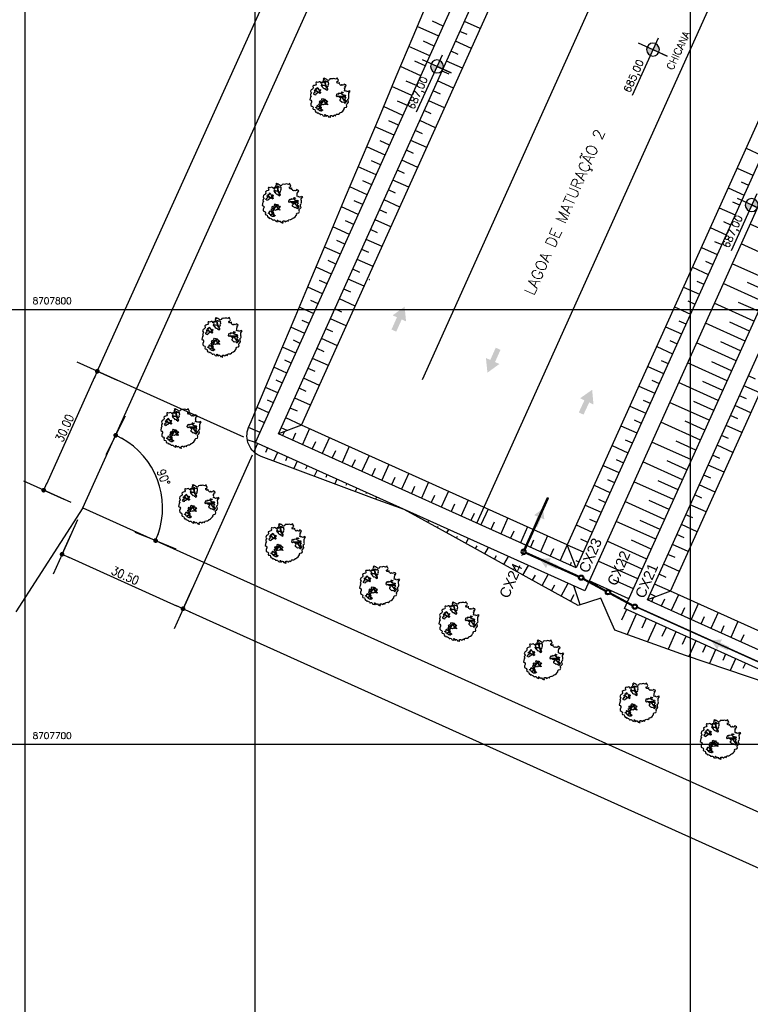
# Model space of a CAD drawing. Header units: millimetres. Extents: x 196436 to 199900, y 8705373 to 8708636.
# Tile 220 of 241: x 199146 to 199314, y 8707640 to 8707867. Entities that reach past the tile are written whole.
import ezdxf
from ezdxf.enums import TextEntityAlignment as Align

# ---------------------------------------------------------------- set-up
doc = ezdxf.new("R2010")
doc.units = ezdxf.units.MM
doc.header["$LTSCALE"] = 5
doc.linetypes.add('DASHDOT', pattern=[1, 0.5, -0.25, 0, -0.25])
for name, color, linetype in [('$CURVAS2', 40, 'Continuous'), ('-CHICANA', 4, 'Continuous'), ('AR-ALV-CORTE', 4, 'Continuous'), ('AR-EIXOS', 9, 'DASHDOT'), ('AR-TUBULAÇÃO', 2, 'Continuous'), ('ARVORE', 102, 'Continuous'), ('Berma', 4, 'Continuous'), ('CAIXA', 7, 'Continuous'), ('CERCA', 3, 'CERCA_LINE'), ('DIM', 7, 'Continuous'), ('LAGOA', 3, 'Continuous'), ('LAGOAS', 6, 'Continuous'), ('LCHAMADA', 3, 'Continuous'), ('MALHA', 9, 'Continuous'), ('MF', 2, 'Continuous'), ('REDE', 22, 'Continuous'), ('TER-BERMA', 4, 'Continuous'), ('TER-COTAS', 7, 'Continuous'), ('TER-OFFSET', 3, 'Continuous'), ('TER-OFFSET-LINHA', 7, 'Continuous'), ('TEXTO', 2, 'Continuous'), ('TXT_COORD', 3, 'Continuous'), ('Vp', 2, 'Continuous')]:
    doc.layers.add(name, color=color, linetype=linetype)
doc.layers.add('TEXTO3', color=4, linetype='Continuous', lineweight=18)
doc.styles.add('GEOSIS', font='ROMANS.SHX')
doc.styles.add('NARROW', font='ARIALN.TTF')
doc.styles.add('ROMANS', font='romans.shx', dxfattribs={"width": 0.85})
doc.linetypes.add('CERCA_LINE', pattern='A,0.5,-0.2,["X",Standard,S=0.1,R=0,X=-0.1,Y=-0.05],-0.25', length=0.95)
doc.dimstyles.new('COTA-500-EXTERNA', dxfattribs={"dimtxt": 2, "dimasz": 1.5, "dimexe": 0, "dimexo": 3, "dimgap": 0.5, "dimtad": 1, "dimzin": 4, "dimdsep": 46, "dimtxsty": 'ROMANS', "dimblk1": 'DOT1', "dimblk2": 'DOT1', "dimsah": 1, "dimcen": 0.2, "dimclrd": 256, "dimclre": 256, "dimclrt": 2, "dimadec": 0, "dimazin": 0, "dimtfac": 1, "dimtix": 1, "dimtmove": 2, "dimatfit": 3, "dimldrblk": 'DOT1', "dimfxl": 0, "dimtvp": 0.025, "dimtolj": 1, "dimtzin": 4, "dimlwd": -1, "dimlwe": -1, "dimarcsym": 0})

# ---------------------------------------------------------------- blocks, each defined once
blk = doc.blocks.new('A$C55C26645')
h = blk.add_hatch(color=51)
h.paths.add_polyline_path([(68.5, 12.7), (68.5, 21.5), (59.7, 21.5, 0.414214)])
h.paths.add_polyline_path([(68.5, 30.3), (68.5, 21.5), (77.3, 21.5, 0.414214)])
at = {"color": 7, "linetype": 'Continuous'}
blk.add_line((85.4, 21.5), (0, 21.5), dxfattribs=at)
blk.add_lwpolyline([(68.5, 21.5), (68.5, 42.9), (68.5, 0)], dxfattribs=at)
blk.add_circle((68.5, 21.5), 8.8, dxfattribs=at)
at = {"color": 3, "style": 'ROMANS'}
blk.add_attdef('226,00', (1.6, 25.8), '', height=10, dxfattribs=at)
blk = doc.blocks.new('A$C63F513B7')
at = {"layer": 'AR-ALV-CORTE', "color": 7}
for radius in [0.6, 0.4]:
    blk.add_circle((-1.6, -0.6), radius, dxfattribs=at)
at = {"layer": 'AR-EIXOS', "color": 9, "linetype": 'DASHDOT', "lineweight": 20, "ltscale": 0.005}
blk.add_lwpolyline([(-2.63, -0.6), (12, -0.6)], dxfattribs=at)
at = {"layer": 'AR-TUBULAÇÃO', "color": 7}
blk.add_line((12, -0.73), (12, -0.48), dxfattribs=at)
for points in [[(-1.22, -0.48), (12, -0.48)], [(-1.22, -0.73), (12, -0.73)]]:
    blk.add_lwpolyline(points, dxfattribs=at)
at = {"layer": 'Berma', "color": 9}
blk.add_lwpolyline([(0, 0), (0, -1.2)], dxfattribs=at)
blk = doc.blocks.new('A$C0C100BE6')
blk.add_hatch(color=7).paths.add_polyline_path([(0.772, 0.604), (0.956, 0.808), (1.217, 0), (0.387, 0.178), (0.571, 0.381), (0, 0.898), (0.201, 1.12)])
blk = doc.blocks.new('DOT1')
for q in [(0, 3.36), (0, -3.36)]:
    blk.add_line((0, 0), q)
at = {"linetype": 'ByBlock'}
blk.add_line((0, 0), (-1.2, 0), dxfattribs=at)
at = {"color": 0, "linetype": 'ByBlock', "const_width": 0.36}
blk.add_lwpolyline([(-0.18, 0, 1), (0.18, 0, 1)], format="xyb", close=True, dxfattribs=at)
blk = doc.blocks.new('*D139')
at = {"layer": 'Defpoints', "color": 0}
for p in [(199291.74, 8707972.7), (199163.75, 8707785.77), (199200.13, 8707769.38)]:
    blk.add_point(p, dxfattribs=at)
at = {"layer": 'DIM'}
for p, q in [((199254.74, 8707987.72), (199164.37, 8707787.14)), ((199289, 8707973.93), (199255.36, 8707989.09)), ((199197.4, 8707770.61), (199163.75, 8707785.77))]:
    blk.add_line(p, q, dxfattribs=at)
at = {"layer": 'DIM', "xscale": 1.5, "yscale": 1.5, "zscale": 1.5}
for p, rotation in [((199255.36, 8707989.09), 65.74589537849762), ((199163.75, 8707785.77), 245.7458953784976)]:
    blk.add_blockref('DOT1', p, dxfattribs=dict(at, rotation=rotation))
at = {"layer": 'DIM', "color": 2, "insert": (199208.19, 8707888.05), "char_height": 2, "attachment_point": 5, "rotation": 65.7459, "style": 'ROMANS'}
blk.add_mtext('\\A1;223.00', dxfattribs=at)
blk = doc.blocks.new('*D140')
at = {"layer": 'Defpoints', "color": 0}
for p in [(199200.13, 8707769.38), (199151.43, 8707758.42), (199160.46, 8707754.35, -1)]:
    blk.add_point(p, dxfattribs=at)
at = {"layer": 'DIM'}
for p, q in [((199197.4, 8707770.61), (199163.75, 8707785.77)), ((199163.14, 8707784.41), (199152.04, 8707759.79)), ((199157.72, 8707755.58), (199151.43, 8707758.42))]:
    blk.add_line(p, q, dxfattribs=at)
at = {"layer": 'DIM', "xscale": 1.5, "yscale": 1.5, "zscale": 1.5}
for p, rotation in [((199163.75, 8707785.77), 65.74589537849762), ((199151.43, 8707758.42), 245.7458953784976)]:
    blk.add_blockref('DOT1', p, dxfattribs=dict(at, rotation=rotation))
at = {"layer": 'DIM', "color": 2, "insert": (199156.22, 8707772.71), "char_height": 2, "attachment_point": 5, "rotation": 65.7459, "style": 'ROMANS'}
blk.add_mtext('\\A1;30.00', dxfattribs=at)
blk = doc.blocks.new('*D141')
at = {"layer": 'Defpoints', "color": 0}
for p in [(199200.59, 8707769.18, -1), (199160.46, 8707754.35, -1), (199183.46, 8707731.15)]:
    blk.add_point(p, dxfattribs=at)
at = {"layer": 'DIM'}
for p, q in [((199199.36, 8707766.44), (199183.46, 8707731.15)), ((199159.23, 8707751.62), (199155.65, 8707743.68)), ((199157.02, 8707743.07), (199182.09, 8707731.77))]:
    blk.add_line(p, q, dxfattribs=at)
at = {"layer": 'DIM', "xscale": 1.5, "yscale": 1.5, "zscale": 1.5}
for p, rotation in [((199155.65, 8707743.68), 155.7458953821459), ((199183.46, 8707731.15), 335.7458953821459)]:
    blk.add_blockref('DOT1', p, dxfattribs=dict(at, rotation=rotation))
at = {"layer": 'DIM', "color": 2, "insert": (199170.17, 8707738.79), "char_height": 2, "attachment_point": 5, "rotation": 335.7459, "style": 'ROMANS'}
blk.add_mtext('\\A1;30.50', dxfattribs=at)
blk = doc.blocks.new('*D142')
at = {"layer": 'Defpoints', "color": 0}
for p in [(199200.59, 8707769.18, -1), (199537.81, 8707617.64, -1), (199520.53, 8707579.29)]:
    blk.add_point(p, dxfattribs=at)
at = {"layer": 'DIM'}
for p, q in [((199199.36, 8707766.44), (199183.46, 8707731.15)), ((199184.83, 8707730.54), (199519.16, 8707579.9)), ((199536.58, 8707614.91), (199520.53, 8707579.29))]:
    blk.add_line(p, q, dxfattribs=at)
at = {"layer": 'DIM', "xscale": 1.5, "yscale": 1.5, "zscale": 1.5}
for p, rotation in [((199183.46, 8707731.15), 155.7458953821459), ((199520.53, 8707579.29), 335.7458953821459)]:
    blk.add_blockref('DOT1', p, dxfattribs=dict(at, rotation=rotation))
at = {"layer": 'DIM', "color": 2, "insert": (199352.61, 8707656.59), "char_height": 2, "attachment_point": 5, "rotation": 335.7459, "style": 'ROMANS'}
blk.add_mtext('\\A1;369.70', dxfattribs=at)
blk = doc.blocks.new('*D144')
at = {"layer": 'Defpoints', "color": 0}
for p in [(199629.98, 8707853.2, -1), (199160.46, 8707754.35, -1), (199553.97, 8707587.89), (199556.52, 8707575.91, -1), (199556.52, 8707575.91, -1)]:
    blk.add_point(p, dxfattribs=at)
at = {"layer": 'DIM'}
blk.add_arc((199556.52, 8707575.91), 12.25, 82.1817, 148.7264, dxfattribs=at)
at = {"layer": 'DIM', "xscale": 1.5, "yscale": 1.5, "zscale": 1.5}
for p, rotation in [((199559.66, 8707587.75), 348.6719272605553), ((199545.35, 8707580.94), 242.2361372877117)]:
    blk.add_blockref('DOT1', p, dxfattribs=dict(at, rotation=rotation))
at = {"layer": 'DIM', "color": 2, "insert": (199550.61, 8707588.32), "char_height": 2, "attachment_point": 5, "rotation": 25.454, "style": 'ROMANS'}
blk.add_mtext('\\A1;81°', dxfattribs=at)
blk = doc.blocks.new('*D145')
at = {"layer": 'Defpoints', "color": 0}
for p in [(199276.71, 8708012.37, -1), (199629.98, 8707853.2, -1), (199629.98, 8707853.2, -1), (199611.21, 8707850.27), (199556.52, 8707575.91, -1)]:
    blk.add_point(p, dxfattribs=at)
at = {"layer": 'DIM'}
blk.add_arc((199629.98, 8707853.2), 19, 160.2694, 250.6387, dxfattribs=at)
at = {"layer": 'DIM', "xscale": 1.5, "yscale": 1.5, "zscale": 1.5}
for p, rotation in [((199612.65, 8707861.01), 68.00762625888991), ((199625.12, 8707834.83), 342.9004382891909)]:
    blk.add_blockref('DOT1', p, dxfattribs=dict(at, rotation=rotation))
at = {"layer": 'DIM', "color": 2, "insert": (199614.18, 8707845.68), "char_height": 2, "attachment_point": 5, "rotation": 295.454, "style": 'ROMANS'}
blk.add_mtext('\\A1;99°', dxfattribs=at)
blk = doc.blocks.new('*D149')
at = {"layer": 'Defpoints', "color": 0}
for p in [(199276.71, 8708012.37, -1), (199276.71, 8708012.37, -1), (199278.88, 8707990.79), (199629.98, 8707853.2, -1), (199160.46, 8707754.35, -1)]:
    blk.add_point(p, dxfattribs=at)
at = {"layer": 'DIM'}
blk.add_arc((199276.71, 8708012.37), 21.69, 249.7088, 331.783, dxfattribs=at)
at = {"layer": 'DIM', "xscale": 1.5, "yscale": 1.5, "zscale": 1.5}
for p, rotation in [((199296.49, 8708003.46), 63.76443569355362), ((199267.8, 8707992.6), 157.7273550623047)]:
    blk.add_blockref('DOT1', p, dxfattribs=dict(at, rotation=rotation))
at = {"layer": 'DIM', "color": 2, "insert": (199283.86, 8707993.49), "char_height": 2, "attachment_point": 5, "rotation": 20.7459, "style": 'ROMANS'}
blk.add_mtext('\\A1;90°', dxfattribs=at)
blk = doc.blocks.new('*D150')
at = {"layer": 'Defpoints', "color": 0}
for p in [(199276.71, 8708012.37, -1), (199175.31, 8707765.04), (199160.46, 8707754.35, -1), (199160.46, 8707754.35, -1), (199556.52, 8707575.91, -1)]:
    blk.add_point(p, dxfattribs=at)
at = {"layer": 'DIM'}
blk.add_arc((199160.46, 8707754.35), 18.3, 340.4437, 61.0481, dxfattribs=at)
at = {"layer": 'DIM', "xscale": 1.5, "yscale": 1.5, "zscale": 1.5}
for p, rotation in [((199167.98, 8707771.04), 153.3969975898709), ((199177.14, 8707746.83), 248.0947931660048)]:
    blk.add_blockref('DOT1', p, dxfattribs=dict(at, rotation=rotation))
at = {"layer": 'DIM', "color": 2, "insert": (199178.97, 8707761.37), "char_height": 2, "attachment_point": 5, "rotation": 290.7459, "style": 'ROMANS'}
blk.add_mtext('\\A1;90°', dxfattribs=at)
blk = doc.blocks.new('ARVORE6')
for points in [[(-1.78, 2.18), (-1.87, 2.12), (-1.86, 2.06), (-1.96, 2), (-2.05, 1.97), (-2.08, 1.89), (-2.06, 1.79), (-2.1, 1.68), (-2.19, 1.63), (-2.27, 1.6), (-2.33, 1.57), (-2.45, 1.36), (-2.33, 1.3), (-2.23, 1.35), (-2.22, 1.26), (-2.33, 1.2), (-2.41, 1.18), (-2.5, 1.15), (-2.45, 1.07), (-2.41, 1.02), (-2.44, 0.93), (-2.62, 0.85), (-2.67, 0.79), (-2.68, 0.7), (-2.63, 0.68), (-2.63, 0.68), (-2.72, 0.62), (-2.77, 0.64), (-2.8, 0.64), (-2.76, 0.56), (-2.6, 0.57), (-2.52, 0.53), (-2.52, 0.45), (-2.55, 0.3), (-2.67, 0.25), (-2.67, 0.14), (-2.62, 0.04), (-2.54, -0.02), (-2.64, -0.1), (-2.71, -0.18), (-2.55, -0.26), (-2.51, -0.35), (-2.52, -0.52), (-2.56, -0.64), (-2.47, -0.83), (-2.4, -0.89), (-2.4, -0.98), (-2.37, -1.12), (-2.27, -1.33), (-2.13, -1.49), (-2.01, -1.61), (-1.91, -1.6), (-1.82, -1.73), (-1.82, -1.97), (-1.67, -2.08), (-1.49, -2.07), (-1.39, -2.11), (-1.32, -2.23), (-1.16, -2.42), (-0.93, -2.41), (-0.86, -2.4), (-0.72, -2.42), (-0.63, -2.56), (-0.57, -2.61), (-0.47, -2.6), (-0.42, -2.64), (-0.31, -2.66), (-0.21, -2.67), (-0.05, -2.69), (0.08, -2.72), (0.33, -2.98), (0.41, -2.85), (0.29, -2.74), (0.37, -2.7), (0.37, -2.57), (0.35, -2.45), (0.49, -2.41), (0.48, -2.27), (0.55, -2.2), (0.71, -2.27), (0.86, -2.29), (0.93, -2.24), (1.05, -2.42), (1.2, -2.34), (1.2, -2.58), (1.34, -2.57), (1.43, -2.44), (1.51, -2.34), (1.36, -2.24), (1.43, -2.14), (1.39, -2.09), (1.47, -2.01), (1.5, -1.96), (1.43, -1.84), (1.5, -1.8), (1.6, -1.74), (1.69, -1.67), (1.78, -1.64), (1.8, -1.74), (1.86, -1.66), (1.81, -1.55), (1.82, -1.42), (1.99, -1.37), (2.13, -1.42), (2.06, -1.53), (2.22, -1.64), (2.33, -1.61), (2.46, -1.55), (2.59, -1.56), (2.55, -1.46), (2.48, -1.32), (2.56, -1.2), (2.63, -1.06), (2.62, -0.92), (2.62, -0.78), (2.67, -0.66), (2.68, -0.46), (2.57, -0.39), (2.51, -0.26), (2.59, -0.13), (2.7, -0.02), (2.83, 0.11), (2.96, 0.28), (2.92, 0.43), (2.91, 0.44), (2.81, 0.32), (2.7, 0.39), (2.73, 0.48), (2.68, 0.53), (2.6, 0.48), (2.4, 0.45), (2.42, 0.58), (2.5, 0.64), (2.48, 0.76), (2.34, 0.89), (2.54, 0.99), (2.59, 1.1), (2.57, 1.23), (2.55, 1.36), (2.62, 1.47), (2.63, 1.57), (2.5, 1.63), (2.35, 1.59), (2.24, 1.71), (2.23, 1.89), (2.21, 1.98), (2.15, 2.13), (1.92, 2.14), (1.79, 2.22), (1.77, 2.29), (1.73, 2.39), (1.69, 2.5), (1.51, 2.62), (1.35, 2.59), (1.28, 2.53), (1.19, 2.58), (1.11, 2.69), (0.99, 2.74), (0.84, 2.66), (0.73, 2.81), (0.32, 2.98), (0.23, 2.85), (0.07, 2.78), (-0.06, 2.82), (-0.27, 2.96), (-0.48, 3), (-0.62, 2.87), (-0.7, 2.78), (-0.82, 2.74), (-0.98, 2.81), (-1.11, 2.78), (-1.2, 2.57), (-1.42, 2.56), (-1.58, 2.52), (-1.57, 2.41), (-1.77, 2.34), (-1.73, 2.23), (-1.75, 2.2)], [(-0.88, 2.44), (-0.95, 2.35), (-0.87, 2.29), (-0.92, 2.24), (-0.88, 2.15), (-0.78, 2.14), (-0.74, 2.15), (-0.67, 2.08), (-0.7, 2.02), (-0.8, 1.98), (-0.92, 1.89), (-0.95, 1.77), (-0.81, 1.75), (-0.7, 1.77), (-0.59, 1.82), (-0.46, 1.77), (-0.51, 1.71), (-0.49, 1.63), (-0.34, 1.66), (-0.27, 1.68), (-0.09, 1.52), (-0.27, 1.42), (-0.32, 1.37), (-0.18, 1.25), (0, 1.26), (0.14, 1.15), (0.04, 1.02), (-0.03, 0.86), (-0.02, 0.8), (-0.17, 0.76), (-0.27, 0.72), (-0.29, 0.58), (-0.48, 0.53), (-0.51, 0.64), (-0.48, 0.74), (-0.6, 0.74), (-0.74, 0.68), (-0.83, 0.62), (-0.91, 0.65), (-0.75, 0.84), (-0.75, 0.9), (-0.78, 0.97), (-0.71, 1.09), (-0.8, 1.19), (-0.68, 1.38), (-0.8, 1.61), (-0.8, 1.69), (-0.88, 1.7), (-0.97, 1.64), (-1.06, 1.59), (-1.12, 1.63), (-1.14, 1.67), (-1.32, 1.64), (-1.38, 1.57), (-1.51, 1.46), (-1.51, 1.46), (-1.56, 1.55), (-1.56, 1.63), (-1.61, 1.7), (-1.56, 1.82), (-1.53, 1.91), (-1.43, 1.98), (-1.4, 2.07), (-1.26, 2.08), (-1.21, 2.2), (-1.1, 2.21), (-0.99, 2.32), (-0.95, 2.39)], [(-0.91, 1.69), (-1.13, 1.76), (-1.24, 2.14), (-1.27, 2.14), (-1.18, 1.78), (-1.57, 1.66), (-1.57, 1.63), (-1.12, 1.73), (-0.99, 1.67)], [(-1.27, 1.75), (-1.25, 1.72), (-1.3, 1.74)], [(-1.06, 1.74), (-1.06, 1.72), (-1.01, 1.73)], [(0, 0.91), (-0.4, 1.34), (-0.4, 1.68), (-0.44, 1.68), (-0.45, 1.4), (-0.8, 1.64), (-0.81, 1.61), (-0.48, 1.35), (-0.18, 0.98), (-0.75, 0.89), (-0.75, 0.86), (-0.15, 0.91), (-0.07, 0.81)], [(-0.51, 1.38), (-0.49, 1.43)], [(1.21, 2.06), (1.32, 1.92), (1.4, 1.99), (1.43, 2.02), (1.55, 2.02), (1.51, 1.88), (1.59, 1.85), (1.69, 1.84), (1.75, 1.77), (1.61, 1.68), (1.7, 1.6), (1.85, 1.57), (1.72, 1.47), (1.62, 1.45), (1.48, 1.42), (1.48, 1.18), (1.36, 1.16), (1.19, 1.3), (1.2, 1.31), (1.09, 1.3), (1.07, 1.23), (0.97, 1.25), (0.92, 1.33), (1.11, 1.55), (1.06, 1.66), (1.03, 1.75), (0.96, 1.81), (0.99, 1.96), (0.83, 2.05), (0.94, 2.19), (0.97, 2.22), (1.05, 2.28), (1.1, 2.22), (1.25, 2.06), (1.28, 2.03)], [(1.17, 1.62), (1.07, 1.45), (1.49, 1.26), (1.49, 1.24), (1.03, 1.41), (0.94, 1.3)], [(1.07, 1.61), (1.51, 1.9), (1.55, 1.88), (1.16, 1.57)], [(1.11, 1.63), (1.17, 1.6), (1.14, 1.67), (1.22, 1.64), (1.22, 1.69)], [(1.34, 1.8), (1.41, 1.76), (1.41, 1.82)], [(-0.49, 0.94), (-0.49, 0.89), (-0.53, 0.92)], [(-0.35, 1.21), (-0.32, 1.26), (-0.39, 1.24)], [(-0.22, 1), (-0.25, 0.91), (-0.29, 0.97), (-0.29, 0.92)], [(-0.23, 1.06), (-0.18, 1.12), (-0.27, 1.1)], [(-0.09, 0.88), (-0.05, 0.95), (-0.13, 0.9), (-0.09, 0.99)], [(1.17, 1.41), (1.13, 1.38), (1.18, 1.41), (1.18, 1.35)], [(1.35, 0.46), (1.31, 0.36), (1.17, 0.31), (1.19, 0.12), (1.23, 0.12), (1.35, 0.12), (1.61, 0.22), (1.69, 0.16), (1.65, 0.07), (1.7, -0.02), (1.84, -0.09), (1.93, -0.07), (2.01, -0.17), (2.19, -0.18), (2.26, -0.21), (2.39, -0.13), (2.33, 0.05), (2.47, 0.12), (2.51, 0.31), (2.33, 0.5), (2.42, 0.64), (2.36, 0.77), (2.27, 0.83), (2.12, 0.82), (2.02, 0.94), (1.83, 0.86), (1.8, 0.82), (1.62, 0.74), (1.48, 0.64), (1.48, 0.48), (1.33, 0.48), (1.32, 0.31)], [(1.38, 0.16), (1.81, 0.34), (1.96, 0.66), (1.97, 0.94), (1.97, 0.62), (1.88, 0.35), (2.44, 0.3), (1.88, 0.29), (1.7, 0.18)], [(1.47, 0.19), (1.51, 0.17), (1.52, 0.22), (1.55, 0.21), (1.61, 0.25), (1.71, 0.21)], [(1.78, 0.32), (1.84, 0.28), (1.77, 0.29)], [(1.88, 0.47), (1.93, 0.45), (1.88, 0.43), (1.91, 0.4), (1.85, 0.38)], [(1.98, 0.34), (1.98, 0.28), (2.02, 0.34)], [(0.19, -1.76), (0.02, -1.82), (0.05, -1.9), (0, -1.95), (-0.03, -1.97), (-0.07, -2.06), (-0.05, -2.11), (-0.03, -2.18), (-0.17, -2.19), (-0.25, -2.1), (-0.38, -2.11), (-0.49, -2.16), (-0.53, -2.05), (-0.56, -2.02), (-0.66, -1.97), (-0.77, -2.06), (-0.84, -2.13), (-1.03, -2.13), (-1.06, -2.11), (-1.07, -2.02), (-1.11, -1.99), (-1.25, -1.88), (-1.09, -1.77), (-1, -1.63), (-1.02, -1.52), (-0.91, -1.45), (-0.76, -1.31), (-0.7, -1.28), (-0.54, -1.31), (-0.45, -1.44), (-0.34, -1.39), (-0.2, -1.28), (0, -1.15), (-0.09, -0.96), (0.07, -0.87), (0.11, -0.89), (0.41, -1.08), (0.32, -1.14), (0.26, -1.19), (0.28, -1.24), (0.43, -1.31), (0.32, -1.38), (0.37, -1.96), (0.39, -2), (0.31, -1.87), (0.43, -1.76), (0.43, -1.68), (0.36, -1.63), (0.21, -1.68), (0.12, -1.73)], [(-0.19, -1.31), (-0.25, -1.56), (-0.84, -1.91), (-0.27, -1.66), (-0.33, -2.11), (-0.26, -2.1), (-0.05, -1.15)], [(-0.18, -1.24), (-0.1, -1.25), (-0.18, -1.29), (-0.1, -1.33), (-0.18, -1.35), (-0.1, -1.41)], [(-0.77, -1.87), (-1.1, -2.03), (-0.78, -1.91), (-0.7, -2.04), (-0.73, -1.88)], [(-0.27, -1.58), (-0.28, -1.66), (-0.33, -1.61), (-0.35, -1.67), (-0.39, -1.65), (-0.41, -1.68)], [(-0.29, -1.96), (-0.24, -1.98), (-0.31, -2.01)], [(-0.27, -1.74), (-0.21, -1.78), (-0.29, -1.83)], [(-0.21, -1.55), (-0.16, -1.58), (-0.24, -1.57)]]:
    blk.add_lwpolyline(points)

msp = doc.modelspace()

# ---------------------------------------------------------------- linework, layer by layer
at = {"layer": '$CURVAS2'}
for points in [[(199226.282, 8707806.898, 701.681), (199226.271, 8707806.865, 701.681), (199226.304, 8707806.869, 701.681), (199226.312, 8707806.908, 701.681), (199226.282, 8707806.898, 701.681)], [(199311.073, 8707768.695, 701.681), (199311.062, 8707768.662, 701.681), (199311.096, 8707768.667, 701.681), (199311.103, 8707768.705, 701.681), (199311.073, 8707768.695, 701.681)]]:
    msp.add_polyline3d(points, dxfattribs=at)
at = {"layer": '-CHICANA'}
for p, q in [((199238.487, 8707783.908, 1), (199316.536, 8707957.137, 1)), ((199251.01, 8707750.845, 1), (199329.059, 8707924.074, 1))]:
    msp.add_line(p, q, dxfattribs=at)
at = {"color": 7}
for centre, radius in [((199274.97, 8707738.295, 1), 0.6), ((199274.97, 8707738.295, 1), 0.4), ((199281.147, 8707734.964, 34.681), 0.6), ((199281.147, 8707734.964, 34.681), 0.4), ((199287.323, 8707731.633, 1), 0.6), ((199287.323, 8707731.633, 1), 0.4)]:
    msp.add_circle(centre, radius, dxfattribs=at)
at = {"layer": 'CERCA', "color": 2, "ltscale": 2}
for q in [(199276.71, 8708012.372), (199556.52, 8707575.905)]:
    msp.add_line((199160.458, 8707754.352), q, dxfattribs=at)
at = {"layer": 'LAGOA', "color": 3, "elevation": 1}
msp.add_lwpolyline([(199446.913, 8707898.395), (199358.595, 8707702.373), (199290.215, 8707733.181), (199378.533, 8707929.204)], close=True, dxfattribs=at)
at = {"layer": 'LCHAMADA'}
msp.add_line((199160.458, 8707754.352, 709), (199144.989, 8707730.441, 709), dxfattribs=at)
at = {"layer": 'MALHA'}
for p, q in [((199200, 8708300), (199200, 8706900)), ((199200, 8708300), (199200, 8706900)), ((199300, 8708300), (199300, 8706900)), ((199300, 8708300), (199300, 8706900)), ((199000, 8707800), (199900, 8707800)), ((199000, 8707700), (199900, 8707700)), ((199000, 8707700), (199900, 8707700))]:
    msp.add_line(p, q, dxfattribs=at)
at = {"layer": 'REDE', "elevation": 34.681}
msp.add_lwpolyline([(199262.297, 8707744.005, 0.5, 0.5, 0), (199274.423, 8707738.542, 0.5, 0.5, 0)], format="xyseb", dxfattribs=at)
at = {"layer": 'REDE'}
for points, const_width, elevation in [([(199275.498, 8707738.01), (199280.618, 8707735.249)], 0.5, 34.681), ([(199281.675, 8707734.679), (199286.795, 8707731.917)], 0.5, 34.681), ([(199322.146, 8707716.052), (199287.904, 8707731.48)], 0.35, 2)]:
    msp.add_lwpolyline(points, dxfattribs=dict(at, const_width=const_width, elevation=elevation))
at = {"layer": 'TER-BERMA'}
for p, q in [((199284.925, 8707731.178, 1), (199376.53, 8707934.494, 1)), ((199360.599, 8707697.083, 1), (199284.925, 8707731.178, 1))]:
    msp.add_line(p, q, dxfattribs=at)
at = {"layer": 'TER-BERMA', "elevation": 1}
for points in [[(199367.412, 8707938.602), (199275.807, 8707735.286), (199200.134, 8707769.381), (199291.738, 8707972.697)], [(199362.122, 8707936.598), (199273.804, 8707740.576), (199205.424, 8707771.384), (199293.742, 8707967.407)], [(199446.913, 8707898.395), (199358.595, 8707702.373), (199290.215, 8707733.181), (199378.533, 8707929.204)]]:
    msp.add_lwpolyline(points, close=True, dxfattribs=at)
at = {"layer": 'TER-COTAS'}
msp.add_line((199200.134, 8707769.381, 1), (199198.221, 8707769.985, 0.561), dxfattribs=at)
at = {"layer": 'TER-OFFSET'}
for p, q in [((199210.714, 8707773.388, 1), (199205.424, 8707771.384, 1)), ((199273.804, 8707740.576, 1), (199271.8, 8707745.866, 1)), ((199295.505, 8707735.185, 1), (199290.215, 8707733.181, 1))]:
    msp.add_line(p, q, dxfattribs=at)
at = {"layer": 'TER-OFFSET', "elevation": 1}
for points in [[(199356.832, 8707934.594), (199271.8, 8707745.866), (199210.714, 8707773.388), (199295.746, 8707962.117)], [(199441.623, 8707896.391), (199356.591, 8707707.663), (199295.505, 8707735.185), (199380.537, 8707923.914)]]:
    msp.add_lwpolyline(points, close=True, dxfattribs=at)
at = {"layer": 'TER-OFFSET'}
msp.add_lwpolyline([(199234.29, 8707753.991), (199227.437, 8707756.462), (199208.66, 8707763.475), (199201.393, 8707766.188, -0.4261049), (199198.532, 8707772.809), (199199.126, 8707774.222), (199200.676, 8707777.911), (199200.909, 8707778.464), (199205.327, 8707788.977), (199209.203, 8707798.199), (199213.08, 8707807.42), (199216.956, 8707816.642), (199220.833, 8707825.863), (199224.709, 8707835.085), (199228.586, 8707844.307), (199232.462, 8707853.528), (199236.337, 8707862.75), (199240.213, 8707871.972)], format="xyb", dxfattribs=at)
for points in [[(199279.505, 8707733.619), (199274.273, 8707731.879), (199263.043, 8707738.115), (199245.497, 8707747.859), (199234.29, 8707753.991)], [(199334.309, 8707708.927), (199317.975, 8707713.973), (199298.95, 8707720.436), (199282.703, 8707726.247), (199281.182, 8707729.688), (199279.505, 8707733.619)]]:
    msp.add_lwpolyline(points, dxfattribs=at)
at = {"layer": 'TER-OFFSET-LINHA'}
for p, q in [((199251.792, 8707864.561, 34.681), (199248.145, 8707866.205, 34.681)), ((199248.738, 8707863.195, 34.681), (199247.118, 8707863.925, 34.681)), ((199249.738, 8707860.003, 34.681), (199246.091, 8707861.646, 34.681)), ((199246.717, 8707858.622, 34.681), (199245.064, 8707859.367, 34.681)), ((199247.684, 8707855.444, 34.681), (199244.037, 8707857.087, 34.681)), ((199244.631, 8707854.078, 34.681), (199243.01, 8707854.808, 34.681)), ((199245.63, 8707850.885, 34.681), (199241.983, 8707852.529, 34.681)), ((199242.609, 8707849.505, 34.681), (199240.956, 8707850.249, 34.681)), ((199243.576, 8707846.327, 34.681), (199239.93, 8707847.97, 34.681)), ((199240.523, 8707844.961, 34.681), (199238.903, 8707845.691, 34.681)), ((199241.523, 8707841.768, 34.681), (199237.876, 8707843.411, 34.681)), ((199238.501, 8707840.388, 34.681), (199236.849, 8707841.132, 34.681)), ((199239.469, 8707837.209, 34.681), (199235.822, 8707838.853, 34.681)), ((199236.415, 8707835.843, 34.681), (199234.795, 8707836.573, 34.681)), ((199312.878, 8707837.039, 34.681), (199316.525, 8707835.396, 34.681)), ((199237.415, 8707832.651, 34.681), (199233.768, 8707834.294, 34.681)), ((199234.393, 8707831.27, 34.681), (199232.741, 8707832.015, 34.681)), ((199310.824, 8707832.48, 34.681), (199314.471, 8707830.837, 34.681)), ((199235.361, 8707828.092, 34.681), (199231.714, 8707829.735, 34.681)), ((199311.792, 8707829.302, 34.681), (199313.444, 8707828.558, 34.681)), ((199232.307, 8707826.726, 34.681), (199230.687, 8707827.456, 34.681)), ((199308.77, 8707827.922, 34.681), (199312.417, 8707826.278, 34.681)), ((199233.307, 8707823.534, 34.681), (199229.66, 8707825.177, 34.681)), ((199309.77, 8707824.729, 34.681), (199311.39, 8707823.999, 34.681)), ((199230.285, 8707822.153, 34.681), (199228.633, 8707822.897, 34.681)), ((199306.716, 8707823.363, 34.681), (199310.363, 8707821.72, 34.681)), ((199231.253, 8707818.975, 34.681), (199227.606, 8707820.618, 34.681)), ((199307.684, 8707820.185, 34.681), (199309.336, 8707819.44, 34.681)), ((199228.199, 8707817.609, 34.681), (199226.579, 8707818.339, 34.681)), ((199304.663, 8707818.804, 34.681), (199308.309, 8707817.161, 34.681)), ((199229.199, 8707814.416, 34.681), (199225.552, 8707816.059, 34.681)), ((199305.662, 8707815.612, 34.681), (199307.282, 8707814.882, 34.681)), ((199226.177, 8707813.036, 34.681), (199224.525, 8707813.78, 34.681)), ((199302.609, 8707814.246, 34.681), (199306.256, 8707812.602, 34.681)), ((199227.145, 8707809.858, 34.681), (199223.498, 8707811.501, 34.681)), ((199303.576, 8707811.068, 34.681), (199305.229, 8707810.323, 34.681)), ((199224.091, 8707808.491, 34.681), (199222.471, 8707809.221, 34.681)), ((199300.555, 8707809.687, 34.681), (199304.202, 8707808.044, 34.681)), ((199225.091, 8707805.299, 34.681), (199221.444, 8707806.942, 34.681)), ((199301.554, 8707806.494, 34.681), (199303.175, 8707805.764, 34.681)), ((199222.07, 8707803.918, 34.681), (199220.417, 8707804.663, 34.681)), ((199298.501, 8707805.128, 34.681), (199302.148, 8707803.485, 34.681)), ((199223.037, 8707800.74, 34.681), (199219.39, 8707802.383, 34.681)), ((199299.468, 8707801.95, 34.681), (199301.121, 8707801.206, 34.681)), ((199219.984, 8707799.374, 34.681), (199218.363, 8707800.104, 34.681)), ((199296.447, 8707800.57, 34.681), (199300.094, 8707798.926, 34.681)), ((199220.983, 8707796.182, 34.681), (199217.336, 8707797.825, 34.681)), ((199297.447, 8707797.377, 34.681), (199299.067, 8707796.647, 34.681)), ((199217.93, 8707794.815, 34.681), (199216.309, 8707795.545, 34.681)), ((199294.393, 8707796.011, 34.681), (199298.04, 8707794.368, 34.681)), ((199218.929, 8707791.623, 34.681), (199215.282, 8707793.266, 34.681)), ((199295.361, 8707792.833, 34.681), (199297.013, 8707792.088, 34.681)), ((199215.876, 8707790.257, 34.681), (199214.255, 8707790.987, 34.681)), ((199292.339, 8707791.452, 34.681), (199295.986, 8707789.809, 34.681)), ((199216.875, 8707787.064, 34.681), (199213.229, 8707788.707, 34.681)), ((199293.339, 8707788.26, 34.681), (199294.959, 8707787.53, 34.681)), ((199213.854, 8707785.684, 34.681), (199212.202, 8707786.428, 34.681)), ((199290.285, 8707786.894, 34.681), (199293.932, 8707785.25, 34.681)), ((199214.822, 8707782.506, 34.681), (199211.175, 8707784.149, 34.681)), ((199291.253, 8707783.716, 34.681), (199292.905, 8707782.971, 34.681)), ((199315.076, 8707783.95, 34.681), (199313.424, 8707784.694, 34.681)), ((199211.768, 8707781.139, 34.681), (199210.148, 8707781.869, 34.681)), ((199288.231, 8707782.335, 34.681), (199291.878, 8707780.692, 34.681)), ((199316.044, 8707780.772, 34.681), (199312.397, 8707782.415, 34.681)), ((199212.768, 8707777.947, 34.681), (199209.121, 8707779.59, 34.681)), ((199289.231, 8707779.142, 34.681), (199290.851, 8707778.413, 34.681)), ((199312.99, 8707779.406, 34.681), (199311.37, 8707780.136, 34.681)), ((199209.746, 8707776.566, 34.681), (199208.094, 8707777.311, 34.681)), ((199286.177, 8707777.776, 34.681), (199289.824, 8707776.133, 34.681)), ((199313.99, 8707776.213, 34.681), (199310.343, 8707777.856, 34.681)), ((199210.714, 8707773.388, 34.681), (199207.067, 8707775.031, 34.681)), ((199287.145, 8707774.598, 34.681), (199288.797, 8707773.854, 34.681)), ((199310.968, 8707774.833, 34.681), (199309.316, 8707775.577, 34.681)), ((199207.407, 8707772.136, 34.681), (199206.04, 8707772.752, 34.681)), ((199212.537, 8707772.567, 34.681), (199210.894, 8707768.92, 34.681)), ((199284.123, 8707773.218, 34.681), (199287.77, 8707771.575, 34.681)), ((199311.936, 8707771.655, 34.681), (199308.289, 8707773.298, 34.681)), ((199206.746, 8707771.885, 34.681), (199206.335, 8707770.974, 34.681)), ((199209.345, 8707771.567, 34.681), (199208.615, 8707769.947, 34.681)), ((199217.096, 8707770.513, 34.681), (199215.453, 8707766.866, 34.681)), ((199285.123, 8707770.025, 34.681), (199286.743, 8707769.295, 34.681)), ((199308.883, 8707770.288, 34.681), (199307.262, 8707771.018, 34.681)), ((199213.918, 8707769.545, 34.681), (199213.173, 8707767.893, 34.681)), ((199218.476, 8707767.491, 34.681), (199217.732, 8707765.839, 34.681)), ((199221.654, 8707768.459, 34.681), (199220.011, 8707764.812, 34.681)), ((199282.069, 8707768.659, 34.681), (199285.716, 8707767.016, 34.681)), ((199309.882, 8707767.096, 34.681), (199306.235, 8707768.739, 34.681)), ((199223.021, 8707765.405, 34.681), (199222.291, 8707763.785, 34.681)), ((199226.213, 8707766.405, 34.681), (199224.57, 8707762.758, 34.681)), ((199283.037, 8707765.481, 34.681), (199284.689, 8707764.737, 34.681)), ((199306.861, 8707765.715, 34.681), (199305.208, 8707766.46, 34.681)), ((199227.594, 8707763.383, 34.681), (199226.849, 8707761.731, 34.681)), ((199230.772, 8707764.351, 34.681), (199229.129, 8707760.704, 34.681)), ((199280.015, 8707764.1, 34.681), (199283.662, 8707762.457, 34.681)), ((199307.828, 8707762.537, 34.681), (199304.181, 8707764.18, 34.681)), ((199232.152, 8707761.329, 34.681), (199231.408, 8707759.677, 34.681)), ((199235.33, 8707762.297, 34.681), (199233.687, 8707758.65, 34.681)), ((199281.015, 8707760.908, 34.681), (199282.635, 8707760.178, 34.681)), ((199304.775, 8707761.171, 34.681), (199303.154, 8707761.901, 34.681)), ((199236.697, 8707759.243, 34.681), (199235.967, 8707757.623, 34.681)), ((199239.889, 8707760.243, 34.681), (199238.246, 8707756.596, 34.681)), ((199277.962, 8707759.542, 34.681), (199281.608, 8707757.899, 34.681)), ((199305.774, 8707757.979, 34.681), (199302.128, 8707759.622, 34.681)), ((199241.27, 8707757.221, 34.681), (199240.525, 8707755.569, 34.681)), ((199244.448, 8707758.189, 34.681), (199242.805, 8707754.542, 34.681)), ((199249.006, 8707756.135, 34.681), (199247.363, 8707752.488, 34.681)), ((199278.929, 8707756.364, 34.681), (199280.582, 8707755.619, 34.681)), ((199302.721, 8707756.612, 34.681), (199301.101, 8707757.342, 34.681)), ((199245.828, 8707755.168, 34.681), (199245.084, 8707753.515, 34.681)), ((199253.565, 8707754.081, 34.681), (199251.922, 8707750.434, 34.681)), ((199275.908, 8707754.983, 34.681), (199279.555, 8707753.34, 34.681)), ((199303.721, 8707753.42, 34.681), (199300.074, 8707755.063, 34.681)), ((199250.373, 8707753.082, 34.681), (199249.643, 8707751.461, 34.681)), ((199258.124, 8707752.027, 34.681), (199256.481, 8707748.38, 34.681)), ((199276.907, 8707751.791, 34.681), (199278.528, 8707751.061, 34.681)), ((199300.667, 8707752.054, 34.681), (199299.047, 8707752.784, 34.681)), ((199254.946, 8707751.06, 34.681), (199254.201, 8707749.407, 34.681)), ((199262.682, 8707749.974, 34.681), (199261.039, 8707746.327, 34.681)), ((199273.854, 8707750.424, 34.681), (199277.501, 8707748.781, 34.681)), ((199301.667, 8707748.861, 34.681), (199298.02, 8707750.504, 34.681)), ((199259.504, 8707749.006, 34.681), (199258.76, 8707747.354, 34.681)), ((199267.241, 8707747.92, 34.681), (199265.598, 8707744.273, 34.681)), ((199274.821, 8707747.246, 34.681), (199276.474, 8707746.502, 34.681)), ((199298.645, 8707747.481, 34.681), (199296.993, 8707748.225, 34.681)), ((199264.049, 8707746.92, 34.681), (199263.319, 8707745.3, 34.681)), ((199268.622, 8707744.898, 34.681), (199267.877, 8707743.246, 34.681)), ((199271.8, 8707745.866, 34.681), (199270.157, 8707742.219, 34.681)), ((199271.8, 8707745.866, 34.681), (199275.447, 8707744.223, 34.681)), ((199299.613, 8707744.303, 34.681), (199295.966, 8707745.946, 34.681)), ((199296.559, 8707742.936, 34.681), (199294.939, 8707743.666, 34.681)), ((199272.708, 8707741.796, 34.681), (199272.436, 8707741.192, 34.681)), ((199273.787, 8707742.228, 34.681), (199274.42, 8707741.943, 34.681)), ((199297.559, 8707739.744, 34.681), (199293.912, 8707741.387, 34.681)), ((199294.537, 8707738.363, 34.681), (199292.885, 8707739.108, 34.681)), ((199295.505, 8707735.185, 34.681), (199291.858, 8707736.828, 34.681)), ((199292.199, 8707733.933, 34.681), (199290.831, 8707734.549, 34.681)), ((199291.537, 8707733.682, 34.681), (199291.127, 8707732.771, 34.681)), ((199297.328, 8707734.364, 34.681), (199295.685, 8707730.717, 34.681)), ((199294.136, 8707733.364, 34.681), (199293.406, 8707731.744, 34.681)), ((199298.709, 8707731.342, 34.681), (199297.964, 8707729.69, 34.681)), ((199301.887, 8707732.31, 34.681), (199300.244, 8707728.663, 34.681)), ((199303.268, 8707729.288, 34.681), (199302.523, 8707727.636, 34.681)), ((199306.446, 8707730.256, 34.681), (199304.802, 8707726.609, 34.681)), ((199307.812, 8707727.202, 34.681), (199307.082, 8707725.582, 34.681)), ((199311.004, 8707728.202, 34.681), (199309.361, 8707724.555, 34.681)), ((199312.385, 8707725.18, 34.681), (199311.64, 8707723.528, 34.681))]:
    msp.add_line(p, q, dxfattribs=at)
at = {"layer": 'TER-OFFSET-LINHA', "flags": 128}
for points in [[(199242.239, 8707862.833), (199237.306, 8707865.056)], [(199243.266, 8707865.113), (199240.77, 8707866.237)], [(199240.185, 8707858.275), (199235.368, 8707860.445)], [(199241.212, 8707860.554), (199238.774, 8707861.652)], [(199238.131, 8707853.716), (199233.431, 8707855.834)], [(199239.158, 8707855.995), (199236.779, 8707857.067)], [(199236.077, 8707849.157), (199231.493, 8707851.223)], [(199237.104, 8707851.437), (199234.783, 8707852.482)], [(199235.05, 8707846.878), (199232.787, 8707847.898)], [(199234.023, 8707844.599), (199229.555, 8707846.612)], [(199232.996, 8707842.319), (199230.791, 8707843.313)], [(199231.969, 8707840.04), (199227.616, 8707842.001)], [(199230.942, 8707837.761), (199228.795, 8707838.728)], [(199229.915, 8707835.481), (199225.678, 8707837.39)], [(199228.888, 8707833.202), (199226.799, 8707834.143)], [(199227.862, 8707830.923), (199223.74, 8707832.78)], [(199226.835, 8707828.643), (199224.803, 8707829.559)], [(199225.808, 8707826.364), (199221.802, 8707828.169)], [(199224.781, 8707824.085), (199222.807, 8707824.974)], [(199223.754, 8707821.805), (199219.864, 8707823.558)], [(199222.727, 8707819.526), (199220.811, 8707820.389)], [(199322.922, 8707815.513), (199313.805, 8707819.621)], [(199221.7, 8707817.247), (199217.925, 8707818.947)], [(199220.673, 8707814.967), (199218.815, 8707815.804)], [(199320.868, 8707810.954), (199311.751, 8707815.062)], [(199219.646, 8707812.688), (199215.987, 8707814.336)], [(199218.619, 8707810.409), (199216.818, 8707811.22)], [(199318.814, 8707806.396), (199309.697, 8707810.503)], [(199217.592, 8707808.129), (199214.049, 8707809.726)], [(199216.565, 8707805.85), (199214.822, 8707806.635)], [(199316.76, 8707801.837), (199307.643, 8707805.945)], [(199317.787, 8707804.116), (199313.229, 8707806.17)], [(199215.538, 8707803.571), (199212.111, 8707805.115)], [(199214.511, 8707801.291), (199212.826, 8707802.05)], [(199314.707, 8707797.278), (199305.589, 8707801.386)], [(199315.734, 8707799.558), (199311.175, 8707801.612)], [(199213.484, 8707799.012), (199210.173, 8707800.504)], [(199212.457, 8707796.733), (199210.83, 8707797.466)], [(199312.653, 8707792.72), (199303.535, 8707796.827)], [(199313.68, 8707794.999), (199309.121, 8707797.053)], [(199211.43, 8707794.453), (199208.234, 8707795.893)], [(199210.403, 8707792.174), (199208.834, 8707792.881)], [(199311.626, 8707790.44), (199307.067, 8707792.494)], [(199209.376, 8707789.895), (199206.296, 8707791.282)], [(199310.599, 8707788.161), (199301.481, 8707792.269)], [(199208.349, 8707787.615), (199206.838, 8707788.296)], [(199309.572, 8707785.882), (199305.013, 8707787.936)], [(199207.322, 8707785.336), (199204.358, 8707786.671)], [(199308.545, 8707783.602), (199299.427, 8707787.71)], [(199206.295, 8707783.057), (199204.842, 8707783.711)], [(199307.518, 8707781.323), (199302.959, 8707783.377)], [(199205.268, 8707780.777), (199202.421, 8707782.06)], [(199306.491, 8707779.044), (199297.374, 8707783.151)], [(199204.241, 8707778.498), (199202.847, 8707779.126)], [(199305.464, 8707776.764), (199300.905, 8707778.818)], [(199203.214, 8707776.219), (199200.482, 8707777.45)], [(199304.437, 8707774.485), (199295.32, 8707778.593)], [(199202.187, 8707773.939), (199200.85, 8707774.542)], [(199303.41, 8707772.206), (199298.851, 8707774.26)], [(199201.161, 8707771.66), (199198.545, 8707772.839)], [(199302.383, 8707769.926), (199293.266, 8707774.034)], [(199301.356, 8707767.647), (199296.797, 8707769.701)], [(199200.589, 8707769.175), (199199.714, 8707767.232)], [(199202.869, 8707768.148), (199202.385, 8707767.073)], [(199300.329, 8707765.368), (199291.212, 8707769.476)], [(199205.148, 8707767.121), (199204.247, 8707765.122)], [(199207.427, 8707766.094), (199207.011, 8707765.17)], [(199299.302, 8707763.088), (199294.743, 8707765.142)], [(199209.707, 8707765.067), (199208.942, 8707763.37)], [(199211.986, 8707764.04), (199211.637, 8707763.267)], [(199214.265, 8707763.013), (199213.636, 8707761.616)], [(199298.275, 8707760.809), (199289.158, 8707764.917)], [(199216.545, 8707761.987), (199216.264, 8707761.363)], [(199218.824, 8707760.96), (199218.33, 8707759.863)], [(199221.103, 8707759.933), (199220.89, 8707759.459)], [(199223.383, 8707758.906), (199223.024, 8707758.11)], [(199296.221, 8707756.25), (199287.104, 8707760.358)], [(199297.248, 8707758.53), (199292.69, 8707760.584)], [(199225.662, 8707757.879), (199225.517, 8707757.556)], [(199227.941, 8707756.852), (199227.72, 8707756.359)], [(199230.221, 8707755.825), (199230.15, 8707755.667)], [(199232.5, 8707754.798), (199232.437, 8707754.659)], [(199294.167, 8707751.692), (199285.05, 8707755.8)], [(199295.194, 8707753.971), (199290.636, 8707756.025)], [(199235.346, 8707753.413), (199235.391, 8707753.495)], [(199237.539, 8707752.213), (199237.608, 8707752.339)], [(199239.733, 8707751.013), (199239.964, 8707751.435)], [(199241.926, 8707749.813), (199242.088, 8707750.109)], [(199244.119, 8707748.613), (199244.536, 8707749.375)], [(199292.113, 8707747.133), (199282.996, 8707751.241)], [(199293.14, 8707749.412), (199288.582, 8707751.466)], [(199246.309, 8707747.408), (199246.569, 8707747.875)], [(199248.495, 8707746.194), (199249.115, 8707747.312)], [(199250.681, 8707744.981), (199251.042, 8707745.631)], [(199252.866, 8707743.767), (199253.69, 8707745.251)], [(199290.06, 8707742.574), (199280.942, 8707746.682)], [(199291.086, 8707744.854), (199286.528, 8707746.908)], [(199255.052, 8707742.553), (199255.515, 8707743.387)], [(199257.237, 8707741.339), (199258.265, 8707743.189)], [(199259.423, 8707740.126), (199259.988, 8707741.142)], [(199261.609, 8707738.912), (199262.839, 8707741.128)], [(199288.006, 8707738.016), (199278.888, 8707742.124)], [(199289.033, 8707740.295), (199284.474, 8707742.349)], [(199263.794, 8707737.698), (199264.46, 8707738.898)], [(199265.98, 8707736.484), (199267.414, 8707739.067)], [(199268.165, 8707735.271), (199268.933, 8707736.654)], [(199270.351, 8707734.057), (199271.989, 8707737.006)], [(199274.761, 8707732.042), (199273.308, 8707736.412)], [(199285.952, 8707733.457), (199276.834, 8707737.565)], [(199286.979, 8707735.736), (199282.42, 8707737.79)], [(199272.537, 8707732.843), (199273.406, 8707734.409)], [(199285.381, 8707730.972), (199284.278, 8707728.525)], [(199287.66, 8707729.945), (199285.537, 8707725.234)], [(199289.939, 8707728.918), (199288.919, 8707726.654)], [(199292.219, 8707727.891), (199290.26, 8707723.544)], [(199294.498, 8707726.864), (199293.56, 8707724.782)], [(199296.777, 8707725.837), (199294.983, 8707721.855)], [(199299.057, 8707724.811), (199298.201, 8707722.911)], [(199301.336, 8707723.784), (199299.711, 8707720.178)], [(199303.615, 8707722.757), (199302.852, 8707721.063)], [(199305.895, 8707721.73), (199304.467, 8707718.562)], [(199308.174, 8707720.703), (199307.51, 8707719.228)], [(199310.453, 8707719.676), (199309.224, 8707716.946)], [(199312.733, 8707718.649), (199312.167, 8707717.394)]]:
    msp.add_lwpolyline(points, dxfattribs=at)
at = {"layer": 'Vp'}
msp.add_lwpolyline([(199147.166, 8708065.042), (199775.174, 8708065.042), (199775.174, 8707511.042), (199147.166, 8707511.042)], close=True, dxfattribs=at)

# ---------------------------------------------------------------- block references
at = {"layer": 'ARVORE', "xscale": 1.593144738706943, "yscale": 1.593144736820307, "zscale": 1.593144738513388, "rotation": 101.9986187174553}
for p in [(199217.354, 8707848.654, 1), (199206.429, 8707824.405, 1), (199192.532, 8707793.56, 1), (199183.088, 8707772.601, 1), (199187.204, 8707755.123, 1), (199207.089, 8707746.163, 1), (199228.781, 8707736.39, 1), (199247.009, 8707728.178, 1), (199266.499, 8707719.396, 1), (199288.469, 8707709.497, 1), (199307.114, 8707701.097, 1)]:
    msp.add_blockref('ARVORE6', p, dxfattribs=at)
at = {"layer": 'CAIXA'}
for p, xscale, yscale, zscale, rotation in [((199229.935, 8707798.654, 343), -4.000000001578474, 3.999999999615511, 4, 203.6726843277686), ((199257.888, 8707787.408, 343), -4.000000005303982, 3.999999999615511, 4, 23.82133673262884), ((199273.029, 8707779.598, 343), -3.999999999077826, 3.999999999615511, 4, 203.0918001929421), ((199262.895, 8707752.676, 34.681), -2.999999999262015, 2.999999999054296, 3, 204.9099081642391), ((199266.864, 8707739.216, 68.362), -2.999999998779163, 2.999999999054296, 3, 292.8835035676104), ((199306.218, 8707720.518, 35.681), -2.999999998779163, 2.999999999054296, 3, 292.8835035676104)]:
    msp.add_blockref('A$C0C100BE6', p, dxfattribs=dict(at, xscale=xscale, yscale=yscale, zscale=zscale, rotation=rotation))
at = {"layer": 'LAGOA'}
ref = msp.add_blockref('A$C55C26645', (199283.429, 8707850.679), dxfattribs=dict(at, xscale=-0.1687499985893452, yscale=0.168749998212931, zscale=0.1687499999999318, rotation=245.7458953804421))
ref.add_attrib('226,00', '685,00', (199286.169, 8707849.691), dxfattribs={"layer": '0', "color": 3, "height": 1.6875, "rotation": 65.7459, "style": 'ROMANS'})
ref = msp.add_blockref('A$C55C26645', (199233.773, 8707846.809), dxfattribs=dict(at, xscale=-0.1687499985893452, yscale=0.168749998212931, zscale=0.1687499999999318, rotation=245.7458953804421))
ref.add_attrib('226,00', '687,00', (199236.513, 8707845.82), dxfattribs={"layer": '0', "color": 3, "height": 1.6875, "rotation": 65.7459, "style": 'ROMANS'})
ref = msp.add_blockref('A$C55C26645', (199306.14, 8707814.933), dxfattribs=dict(at, xscale=-0.1687499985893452, yscale=0.168749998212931, zscale=0.1687499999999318, rotation=245.7458953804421))
ref.add_attrib('226,00', '687,00', (199308.88, 8707813.944), dxfattribs={"layer": '0', "color": 3, "height": 1.6875, "rotation": 65.7459, "style": 'ROMANS'})
at = {"layer": 'MF', "color": 5, "xscale": -1, "rotation": 245.7458953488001}
msp.add_blockref('A$C63F513B7', (199262.954, 8707745.464, 1), dxfattribs=at)

# ---------------------------------------------------------------- texts
at = {"layer": 'LAGOAS', "color": 4, "style": 'ROMANS'}
msp.add_text('LAGOA DE MATURAÇÃO 2', height=2.5, rotation=66.39198, dxfattribs=at).set_placement((199273.004, 8707821.555, 343), align=Align.BOTTOM_CENTER)
at = {"layer": 'TEXTO', "style": 'ROMANS'}
msp.add_text('CHICANA', height=1.7, rotation=64.89252, dxfattribs=at).set_placement((199298.531, 8707858.927, 343), align=Align.BOTTOM_CENTER)
at = {"layer": 'TEXTO3', "color": 7, "style": 'NARROW', "width": 1.2}
for s, p in [('CX23', (199278.843, 8707742.656, 1)), ('CX22', (199285.37, 8707739.715, 1)), ('CX24', (199260.562, 8707736.848, 1)), ('CX21', (199291.776, 8707736.838, 1))]:
    msp.add_text(s, height=2.4, rotation=66.49793, dxfattribs=at).set_placement(p, align=Align.BOTTOM_CENTER)
at = {"layer": 'TXT_COORD', "style": 'GEOSIS'}
for s, p in [('8707800', (199157.872, 8707800.771)), ('8707700', (199157.872, 8707700.771))]:
    msp.add_text(s, height=1.5, dxfattribs=at).set_placement(p, align=Align.BOTTOM_RIGHT)

# ---------------------------------------------------------------- dimensions: what is measured, and where the dimension line sits
at = {"layer": 'DIM'}
for base, line1, line2, picture, middle in [((199278.882, 8707990.79), ((199276.71, 8708012.372), (199629.982, 8707853.205)), ((199160.458, 8707754.352), (199276.71, 8708012.372)), '*D149', (199283.862, 8707993.49, 1)), ((199175.31, 8707765.043), ((199160.458, 8707754.352), (199276.71, 8708012.372)), ((199160.458, 8707754.352), (199556.52, 8707575.905)), '*D150', (199178.974, 8707761.366, 1)), ((199611.205, 8707850.27), ((199276.71, 8708012.372), (199629.982, 8707853.205)), ((199556.52, 8707575.905), (199629.982, 8707853.205)), '*D145', (199614.177, 8707845.681, 1)), ((199553.968, 8707587.887), ((199556.52, 8707575.905), (199629.982, 8707853.205)), ((199160.458, 8707754.352), (199556.52, 8707575.905)), '*D144', (199550.61, 8707588.321, 1))]:
    dim = msp.add_angular_dim_2l(base=base, line1=line1, line2=line2, dimstyle='COTA-500-EXTERNA', dxfattribs=at)
    dim.commit()
    dim.dimension.update_dxf_attribs({"geometry": picture, "text_midpoint": middle})
for base, p1, p2, angle, picture, middle in [((199163.752, 8707785.773, 1), (199291.738, 8707972.697, 1), (199200.134, 8707769.381, 1), 65.7459, '*D139', (199208.186, 8707888.047, 1)), ((199151.428, 8707758.421, 1), (199200.134, 8707769.381, 1), (199160.458, 8707754.352), 65.7459, '*D140', (199156.222, 8707772.713, 1)), ((199183.459, 8707731.153, 1), (199160.458, 8707754.352), (199200.589, 8707769.175), 335.7459, '*D141', (199170.171, 8707738.785, 1)), ((199520.526, 8707579.286, 1), (199200.589, 8707769.175), (199537.808, 8707617.643), 335.7459, '*D142', (199352.608, 8707656.587, 1))]:
    dim = msp.add_linear_dim(base=base, p1=p1, p2=p2, angle=angle, dimstyle='COTA-500-EXTERNA', dxfattribs=at)
    dim.commit()
    dim.dimension.update_dxf_attribs({"geometry": picture, "text_midpoint": middle})

doc.saveas('drawing.dxf')
